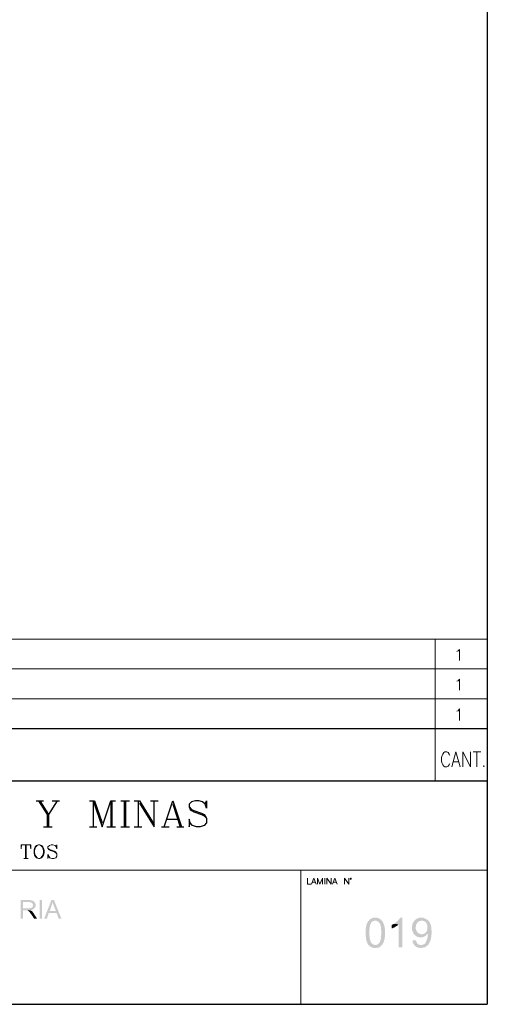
# Model space of a CAD drawing. Header units: millimetres. Extents: x 8 to 202, y 3 to 294.
# Tile 7 of 8: x 136 to 202, y 3 to 142. Entities that reach past the tile are written whole.
import ezdxf

# ---------------------------------------------------------------- set-up
doc = ezdxf.new("R2010")
doc.units = ezdxf.units.MM
doc.layers.add('DGE_CONTORNOS', color=7, linetype='Continuous', lineweight=0)
doc.layers.add('DGE_RELLENO', color=7, linetype='Continuous', lineweight=0)

msp = doc.modelspace()

# ---------------------------------------------------------------- hatches: boundary and pattern name
at = {"layer": 'DGE_RELLENO', "true_color": 0x000000}
for points in [[(23.4527, 34.8263), (23.7067, 34.5723), (201.9723, 34.8263)], [(23.7067, 34.5723), (201.9723, 34.8263), (201.8453, 34.5723)], [(201.9723, 34.8263), (201.8453, 34.5723), (201.9723, 34.6993)], [(201.9723, 34.6993), (201.8453, 34.5723), (201.9723, 3.2456)], [(201.8453, 34.5723), (201.9723, 3.2456), (201.8453, 3.3726)], [(137.4987, 17.9353), (136.3557, 17.9353), (136.3557, 15.3106), (136.6943, 15.3106), (136.6943, 16.4536), (137.0753, 16.4536), (137.7103, 16.4959), (137.7527, 16.4959), (137.8373, 16.5383), (137.922, 16.5383), (137.9643, 16.5806), (138.049, 16.5806), (138.0913, 16.623), (138.176, 16.6653), (138.2183, 16.7076), (138.2607, 16.7499), (136.6943, 16.7499), (136.6943, 17.639), (137.4987, 17.639), (138.2607, 17.6813), (138.2183, 17.7236), (138.1337, 17.7659), (138.0913, 17.8083), (138.049, 17.8506), (137.9643, 17.8506), (137.8797, 17.8929), (137.668, 17.8929), (137.5833, 17.9353)], [(138.2607, 17.6813), (137.4987, 17.639), (137.6257, 17.639), (137.7103, 17.5966), (137.795, 17.5966), (137.8373, 17.5543), (137.8797, 17.5543), (137.922, 17.5119), (137.9643, 17.4696), (138.0067, 17.4273), (138.049, 17.3426), (138.049, 17.3003), (138.0913, 17.2156), (138.0913, 17.1733), (138.049, 17.0886), (138.049, 17.0463), (138.0067, 16.9616), (137.9643, 16.9193), (137.922, 16.8769), (137.8797, 16.8346), (137.795, 16.8346), (137.795, 16.7923), (137.5833, 16.7923), (137.4987, 16.7499), (136.6943, 16.7499), (138.2607, 16.7499), (138.303, 16.7923), (138.3453, 16.8769), (138.3877, 16.9193), (138.3877, 17.0039), (138.43, 17.0463), (138.43, 17.3426), (138.3877, 17.3849), (138.3877, 17.4696), (138.3453, 17.5543), (138.303, 17.5966), (138.303, 17.639)], [(139.0227, 17.9353), (139.3613, 17.9353), (139.3613, 15.3106), (139.0227, 15.3106), (139.0227, 17.9353)], [(141.0123, 17.9353), (140.6737, 17.9353), (139.6577, 15.3106), (140.0387, 15.3106), (140.2927, 16.115), (141.3933, 16.115), (140.4197, 16.3689), (140.6737, 17.131), (140.6737, 17.1733), (140.716, 17.2156), (140.7583, 17.3003), (140.7583, 17.3426), (140.8007, 17.4273), (140.8007, 17.5543), (140.843, 17.639)], [(141.0123, 17.9353), (140.843, 17.639), (140.843, 17.5543), (140.8853, 17.4696), (140.8853, 17.4273), (140.9277, 17.3426), (140.97, 17.2579), (140.97, 17.1733), (141.0123, 17.0886), (141.3087, 16.3689), (140.4197, 16.3689), (141.3933, 16.115), (141.6897, 15.3106), (142.0707, 15.3106)], [(137.7103, 16.4959), (137.0753, 16.4536), (137.3293, 16.4536), (137.3717, 16.4113), (137.4563, 16.3689), (137.4987, 16.3266), (137.541, 16.2843), (137.6257, 16.1996), (137.668, 16.1573), (137.668, 16.115), (137.7103, 16.0726), (137.7527, 15.988), (137.795, 15.9456), (137.8797, 15.8609), (138.2183, 15.3106), (138.6417, 15.3106), (138.176, 16.0303), (138.1337, 16.115), (138.0913, 16.1573), (138.049, 16.1996), (138.0067, 16.2843), (137.9643, 16.3266), (137.922, 16.3689), (137.8797, 16.3689), (137.8373, 16.4113), (137.7527, 16.4536)], [(186.2243, 15.4376), (185.9703, 15.4376), (185.8433, 15.3953), (185.7587, 15.3529), (185.6317, 15.3106), (185.547, 15.2683), (185.4623, 15.1836), (185.42, 15.1836), (185.3777, 15.0989), (185.293, 15.0143), (186.3513, 15.0143), (186.4783, 14.972), (186.563, 14.9296), (186.6477, 14.8449), (186.7323, 14.7603), (186.817, 14.6756), (186.8593, 14.5909), (186.9017, 14.5486), (186.944, 14.464), (186.944, 14.3793), (186.9863, 14.2523), (186.9863, 14.1676), (187.0287, 14.0406), (187.0287, 13.7866), (187.071, 13.6173), (187.071, 13.1093), (187.0287, 12.94), (187.0287, 12.5589), (186.9863, 12.432), (186.9863, 12.3473), (186.944, 12.2203), (186.9017, 12.1356), (186.9017, 12.0509), (186.8593, 12.0086), (186.817, 11.9239), (186.7747, 11.8816), (186.69, 11.797), (186.6053, 11.7123), (186.5207, 11.6699), (186.436, 11.6276), (186.309, 11.5853), (186.2243, 11.5853), (185.3353, 11.5429), (185.3777, 11.4583), (185.4623, 11.4159), (185.5893, 11.3313), (185.674, 11.289), (185.7587, 11.2466), (185.8857, 11.2043), (185.9703, 11.2043), (186.0973, 11.1619), (186.2243, 11.1619), (186.3513, 11.1619), (186.4783, 11.2043), (186.6053, 11.2043), (186.69, 11.2466), (186.817, 11.289), (186.9017, 11.3736), (186.9863, 11.4159), (187.0287, 11.4583), (187.071, 11.5006), (187.1557, 11.5853), (187.2403, 11.6699), (187.2827, 11.797), (187.325, 11.8816), (187.4097, 12.0086), (187.452, 12.1356), (187.452, 12.2626), (187.4943, 12.3473), (187.5367, 12.432), (187.5367, 12.6859), (187.579, 12.7706), (187.579, 13.9136), (187.5367, 13.9983), (187.5367, 14.1253), (187.4943, 14.2099), (187.4943, 14.2946), (187.452, 14.4216), (187.4097, 14.5063), (187.3673, 14.6333), (187.325, 14.7179), (187.2827, 14.8449), (187.2403, 14.9296), (187.1557, 15.0143), (187.071, 15.0989), (186.9863, 15.1836), (186.9017, 15.2683), (186.817, 15.3106), (186.7747, 15.3106), (186.69, 15.3529), (186.563, 15.3953), (186.4783, 15.4376), (186.3513, 15.4376)], [(190.0343, 15.4376), (189.6957, 15.4376), (189.6533, 15.3529), (189.611, 15.2259), (189.5263, 15.1413), (189.4417, 15.0566), (189.357, 14.972), (189.2723, 14.8873), (189.1877, 14.8449), (189.103, 14.7603), (189.0183, 14.6756), (188.9337, 14.6333), (188.8067, 14.5486), (189.5263, 14.5063), (189.5263, 11.2466), (190.0343, 11.2466)], [(192.7013, 15.4376), (192.4473, 15.4376), (192.3203, 15.3953), (192.2357, 15.3529), (192.1087, 15.3106), (192.024, 15.2683), (191.9393, 15.2259), (191.8547, 15.1413), (191.77, 15.0566), (192.7437, 15.0143), (192.9553, 15.0143), (193.04, 14.972), (193.1247, 14.9296), (193.2517, 14.8449), (193.3363, 14.7603), (193.3787, 14.7179), (193.421, 14.6333), (193.4633, 14.5063), (193.5057, 14.4216), (193.548, 14.2946), (193.548, 13.8713), (193.5057, 13.7443), (193.5057, 13.6173), (193.4633, 13.5326), (193.3787, 13.448), (193.3363, 13.3633), (193.2517, 13.3209), (193.167, 13.2363), (193.6327, 13.1939), (193.6327, 13.0669), (193.5903, 12.94), (193.5903, 12.7283), (193.548, 12.6013), (193.548, 12.4743), (193.5057, 12.432), (193.4633, 12.3049), (193.421, 12.1779), (193.3787, 12.0933), (193.3363, 12.0086), (193.294, 11.9239), (193.2517, 11.8393), (193.167, 11.7546), (193.04, 11.7123), (192.9977, 11.6699), (192.8707, 11.6276), (192.7437, 11.5853), (192.659, 11.5853), (193.5903, 11.5429), (193.675, 11.6276), (193.7173, 11.7123), (193.802, 11.8393), (193.8443, 11.9239), (193.8867, 12.0509), (193.9713, 12.1356), (193.9713, 12.2626), (194.0137, 12.3473), (194.056, 12.432), (194.056, 12.6436), (194.0983, 12.7706), (194.0983, 13.0246), (194.1407, 13.1516), (194.1407, 13.6173), (194.0983, 13.7443), (194.0983, 14.1253), (194.056, 14.2523), (194.056, 14.3369), (194.0137, 14.4216), (193.9713, 14.5063), (193.9713, 14.5909), (193.929, 14.6333), (193.8867, 14.7179), (193.8443, 14.8449), (193.7597, 14.9296), (193.675, 15.0143), (193.6327, 15.0989), (193.548, 15.1413), (193.421, 15.2259), (193.3363, 15.2683), (193.2517, 15.3106), (193.1247, 15.3529), (193.04, 15.3953), (192.913, 15.4376), (192.8283, 15.4376)], [(185.293, 15.0143), (185.2083, 14.9296), (185.166, 14.8449), (185.1237, 14.7179), (185.039, 14.6333), (184.9967, 14.5063), (184.9967, 14.464), (184.9543, 14.3793), (184.9543, 14.2946), (184.912, 14.1676), (184.912, 13.956), (184.8697, 13.8289), (184.8697, 12.813), (184.912, 12.6859), (184.912, 12.432), (184.9543, 12.3049), (184.9967, 12.2203), (184.9967, 12.0933), (185.039, 12.0086), (185.0813, 11.9239), (185.1237, 11.8393), (185.166, 11.7546), (185.2083, 11.6699), (185.2507, 11.6276), (185.3353, 11.5429), (186.2243, 11.5853), (186.182, 11.5853), (186.055, 11.6276), (185.9703, 11.6276), (185.8857, 11.7123), (185.801, 11.7546), (185.7163, 11.8393), (185.6317, 11.9239), (185.6317, 11.9663), (185.5893, 12.0086), (185.547, 12.0933), (185.5047, 12.1779), (185.5047, 12.2626), (185.4623, 12.3473), (185.4623, 12.4743), (185.42, 12.6013), (185.42, 12.8553), (185.3777, 12.9823), (185.3777, 13.7019), (185.42, 13.8713), (185.42, 14.0829), (185.4623, 14.2099), (185.4623, 14.3369), (185.5047, 14.4216), (185.547, 14.5063), (185.5893, 14.5909), (185.6317, 14.6756), (185.6317, 14.7179), (185.7163, 14.8026), (185.801, 14.8873), (185.8857, 14.9296), (186.0127, 14.972), (186.0973, 15.0143), (186.2243, 15.0143)], [(188.8067, 14.5486), (188.722, 14.5063), (188.6373, 14.464), (188.5103, 14.3793), (188.5103, 13.9136), (188.6373, 13.956), (188.722, 13.9983), (188.849, 14.0406), (188.9337, 14.0829), (189.0607, 14.1676), (189.1877, 14.2523), (189.2723, 14.2946), (189.3993, 14.3793), (189.4417, 14.464), (189.5263, 14.5063)], [(191.77, 15.0566), (191.6853, 14.972), (191.643, 14.8873), (191.5583, 14.8026), (191.516, 14.7179), (191.4737, 14.6333), (191.4313, 14.5063), (191.4313, 14.3793), (191.389, 14.2946), (191.389, 13.7019), (191.4313, 13.6173), (191.4737, 13.4903), (191.516, 13.4056), (191.5583, 13.3209), (191.6007, 13.1939), (191.6853, 13.1093), (191.7277, 13.0246), (192.7437, 13.1093), (192.659, 13.1093), (192.532, 13.1516), (192.405, 13.1939), (192.3203, 13.2363), (192.2357, 13.2786), (192.151, 13.3633), (192.1087, 13.4056), (192.0663, 13.4903), (192.024, 13.5749), (191.9817, 13.6596), (191.9393, 13.7866), (191.897, 13.9136), (191.897, 14.1253), (191.9393, 14.2523), (191.9393, 14.3793), (191.9817, 14.464), (192.024, 14.5486), (192.1087, 14.6756), (192.151, 14.7603), (192.2357, 14.8449), (192.3203, 14.8873), (192.4473, 14.972), (192.532, 14.972), (192.659, 15.0143), (192.7437, 15.0143)], [(193.167, 13.2363), (193.0823, 13.1939), (192.9553, 13.1516), (192.8707, 13.1093), (192.7437, 13.1093), (191.7277, 13.0246), (191.8123, 12.9823), (191.897, 12.8976), (191.9817, 12.8553), (192.0663, 12.7706), (192.151, 12.7283), (192.278, 12.7283), (192.405, 12.6859), (192.4897, 12.6859), (192.6167, 12.6436), (192.659, 12.6436), (192.7437, 12.6859), (192.8707, 12.6859), (192.9977, 12.7283), (193.0823, 12.7706), (193.2093, 12.813), (193.294, 12.8976), (193.3787, 12.94), (193.4633, 13.0246), (193.548, 13.1093), (193.6327, 13.1939)], [(191.9393, 12.2626), (191.4737, 12.2203), (191.4737, 12.0086), (191.516, 11.8816), (191.5583, 11.797), (191.643, 11.7123), (191.6853, 11.5853), (191.77, 11.5429), (191.8123, 11.4583), (191.897, 11.4159), (191.9817, 11.3313), (192.0663, 11.289), (192.151, 11.2466), (192.278, 11.2043), (192.405, 11.2043), (192.4897, 11.1619), (192.7013, 11.1619), (192.8283, 11.2043), (192.913, 11.2043), (193.04, 11.2466), (193.1247, 11.2466), (193.2517, 11.289), (193.3363, 11.3736), (193.421, 11.4159), (193.5057, 11.5006), (193.5903, 11.5429), (192.659, 11.5853), (192.6167, 11.5853), (192.4897, 11.6276), (192.3627, 11.6276), (192.278, 11.6699), (192.1933, 11.7546), (192.1087, 11.8393), (192.0663, 11.9239), (192.024, 12.0086), (191.9817, 12.1356)], [(201.9723, 3.2456), (201.8453, 3.3726), (23.5797, 3.2456)], [(201.8453, 3.3726), (23.5797, 3.2456), (23.7067, 3.3726)]]:
    msp.add_hatch(color=7, dxfattribs=at).paths.add_polyline_path(points, flags=0)

# ---------------------------------------------------------------- linework, layer by layer
at = {"layer": 'DGE_CONTORNOS', "lineweight": 25}
for points in [[(201.9723, 293.9063), (201.9723, 3.2456)], [(23.5797, 42.0653), (201.9723, 42.0653)], [(23.5797, 34.6993), (201.9723, 34.6993)], [(138.5147, 31.9053), (139.573, 31.9053)], [(138.8533, 31.9053), (140.081, 29.9579), (140.081, 28.2223)], [(139.0227, 31.9053), (140.2503, 29.9579), (140.2503, 28.2223)], [(141.478, 31.9053), (140.2503, 29.9579)], [(140.7583, 31.9053), (141.8167, 31.9053)], [(146.0077, 31.9053), (146.7273, 31.9053)], [(146.558, 31.9053), (146.558, 28.2223)], [(146.558, 31.9053), (147.7857, 28.2223), (149.0133, 31.9053), (149.0133, 28.2223)], [(146.7273, 31.9053), (147.7857, 28.7726)], [(149.0133, 31.9053), (149.6907, 31.9053)], [(149.1827, 31.9053), (149.1827, 28.2223)], [(150.4103, 31.9053), (151.638, 31.9053)], [(150.9183, 31.9053), (150.9183, 28.2223)], [(151.0877, 31.9053), (151.0877, 28.2223)], [(152.3153, 31.9053), (153.035, 31.9053)], [(152.8657, 31.9053), (152.8657, 28.2223)], [(153.035, 31.9053), (155.1093, 28.5609)], [(153.035, 31.5666), (155.1093, 28.2223), (155.1093, 31.9053)], [(154.6013, 31.9053), (155.6597, 31.9053)], [(156.5063, 28.2223), (157.734, 31.9053), (158.9617, 28.2223)], [(162.306, 31.3973), (162.4753, 31.9053), (162.4753, 30.847), (162.306, 31.3973), (161.925, 31.7359), (161.417, 31.9053), (160.909, 31.9053), (160.3587, 31.7359), (160.02, 31.3973), (160.02, 31.0163), (160.1893, 30.6776), (160.3587, 30.5083), (160.6973, 30.339), (161.7557, 29.9579), (162.1367, 29.7886), (162.4753, 29.4499)], [(157.734, 31.3973), (158.7923, 28.2223)], [(160.02, 31.0163), (160.3587, 30.6776), (160.6973, 30.5083), (161.7557, 30.1696), (162.1367, 29.9579), (162.306, 29.7886), (162.4753, 29.4499), (162.4753, 28.7726), (162.1367, 28.3916), (161.5863, 28.2223), (161.0783, 28.2223), (160.528, 28.3916), (160.1893, 28.7726), (160.02, 29.2806), (160.02, 28.2223), (160.1893, 28.7726)], [(156.8873, 29.2806), (158.4537, 29.2806)], [(139.573, 28.2223), (140.7583, 28.2223)], [(146.0077, 28.2223), (147.066, 28.2223)], [(148.463, 28.2223), (149.6907, 28.2223)], [(150.4103, 28.2223), (151.638, 28.2223)], [(152.3153, 28.2223), (153.3737, 28.2223)], [(156.1677, 28.2223), (157.226, 28.2223)], [(158.2843, 28.2223), (159.3003, 28.2223)], [(7.874, 3.2456), (201.9723, 3.2456)]]:
    msp.add_lwpolyline(points, dxfattribs=at)
at = {"layer": 'DGE_CONTORNOS', "lineweight": 5}
for points in [[(23.5797, 54.6384), (201.9723, 54.6384)], [(194.6487, 54.6384), (194.6487, 34.6993)], [(23.5797, 50.4474), (201.9723, 50.4474)], [(23.5797, 46.2564), (201.9723, 46.2564)], [(136.4827, 25.6823), (136.398, 25.132), (136.398, 25.6823), (137.7527, 25.6823), (137.7527, 25.132), (137.668, 25.6823)], [(137.033, 25.6823), (137.033, 23.7773)], [(137.1177, 25.6823), (137.1177, 23.7773)], [(138.8533, 25.6823), (138.557, 25.5976), (138.3877, 25.4283), (138.303, 25.2166), (138.2183, 24.8779), (138.2183, 24.5816), (138.303, 24.2429), (138.3877, 24.0736), (138.557, 23.8619), (138.8533, 23.7773), (139.0227, 23.7773), (139.2767, 23.8619), (139.446, 24.0736), (139.573, 24.2429), (139.6577, 24.5816), (139.6577, 24.8779), (139.573, 25.2166), (139.446, 25.4283), (139.2767, 25.5976), (139.0227, 25.6823), (138.8533, 25.6823), (138.6417, 25.5976), (138.4723, 25.4283), (138.3877, 25.2166), (138.303, 24.8779), (138.303, 24.5816), (138.3877, 24.2429), (138.4723, 24.0736), (138.6417, 23.8619), (138.8533, 23.7773)], [(139.0227, 23.7773), (139.192, 23.8619), (139.3613, 24.0736), (139.446, 24.2429), (139.573, 24.5816), (139.573, 24.8779), (139.446, 25.2166), (139.3613, 25.4283), (139.192, 25.5976), (139.0227, 25.6823)], [(141.351, 25.4283), (141.4357, 25.6823), (141.4357, 25.132), (141.351, 25.4283), (141.1817, 25.5976), (140.8853, 25.6823), (140.6313, 25.6823), (140.3773, 25.5976), (140.1657, 25.4283), (140.1657, 25.2166), (140.2927, 25.0473), (140.3773, 24.9626), (140.5467, 24.8779), (141.097, 24.7086), (141.2663, 24.5816), (141.4357, 24.4123)], [(140.1657, 25.2166), (140.3773, 25.0473), (140.5467, 24.9626), (141.097, 24.7933), (141.2663, 24.7086), (141.351, 24.5816), (141.4357, 24.4123), (141.4357, 24.0736), (141.2663, 23.8619), (141.0123, 23.7773), (140.716, 23.7773), (140.462, 23.8619), (140.2927, 24.0736), (140.1657, 24.3276), (140.1657, 23.7773), (140.2927, 24.0736)], [(136.779, 23.7773), (137.414, 23.7773)], [(175.768, 22.1263), (175.768, 3.2456)]]:
    msp.add_lwpolyline(points, dxfattribs=at)
at = {"layer": 'DGE_CONTORNOS', "lineweight": 13}
for points in [[(197.6967, 52.9027), (197.866, 52.9874), (198.0777, 53.199), (198.0777, 51.6327)], [(197.6967, 48.7117), (197.866, 48.754), (198.0777, 49.008), (198.0777, 47.4417)], [(197.6967, 44.4784), (197.866, 44.563), (198.0777, 44.817), (198.0777, 43.2084)], [(196.6807, 38.2553), (196.596, 38.4669), (196.469, 38.6786), (196.2997, 38.7633), (196.0033, 38.7633), (195.8763, 38.6786), (195.707, 38.4669), (195.6223, 38.2553), (195.5377, 37.9589), (195.5377, 37.4509), (195.6223, 37.1546), (195.707, 36.9429), (195.8763, 36.7736), (196.0033, 36.6466), (196.2997, 36.6466), (196.469, 36.7736), (196.596, 36.9429), (196.6807, 37.1546)], [(196.977, 36.6466), (197.5697, 38.7633), (198.1623, 36.6466)], [(198.5433, 36.6466), (198.5433, 38.7633), (199.6017, 36.6466), (199.6017, 38.7633)], [(199.9827, 38.7633), (201.041, 38.7633)], [(200.4907, 38.7633), (200.4907, 36.6466)], [(197.1887, 37.3663), (197.9507, 37.3663)], [(201.4643, 36.8583), (201.549, 36.7736), (201.4643, 36.6466), (201.422, 36.7736), (201.4643, 36.8583)], [(176.6993, 20.9833), (176.6993, 20.1366), (177.165, 20.1366)], [(177.2497, 20.1366), (177.5883, 20.9833), (177.927, 20.1366)], [(178.0963, 20.1366), (178.0963, 20.9833), (178.435, 20.1366), (178.7737, 20.9833), (178.7737, 20.1366)], [(179.1123, 20.9833), (179.1123, 20.1366)], [(179.4087, 20.1366), (179.4087, 20.9833), (180.0013, 20.1366), (180.0013, 20.9833)], [(180.213, 20.1366), (180.5093, 20.9833), (180.848, 20.1366)], [(181.9063, 20.1366), (181.9063, 20.9833), (182.499, 20.1366), (182.499, 20.9833)], [(182.8377, 20.8986), (182.8377, 20.9833), (182.7107, 20.9833), (182.6683, 20.8986), (182.7107, 20.8563), (182.753, 20.814), (182.8377, 20.8563), (182.8377, 20.8986)], [(177.3767, 20.4329), (177.8, 20.4329)], [(180.2977, 20.4329), (180.721, 20.4329)]]:
    msp.add_lwpolyline(points, dxfattribs=at)
at = {"layer": 'DGE_CONTORNOS', "lineweight": 9}
msp.add_lwpolyline([(23.5797, 22.1263), (201.9723, 22.1263)], dxfattribs=at)

doc.saveas('drawing.dxf')
